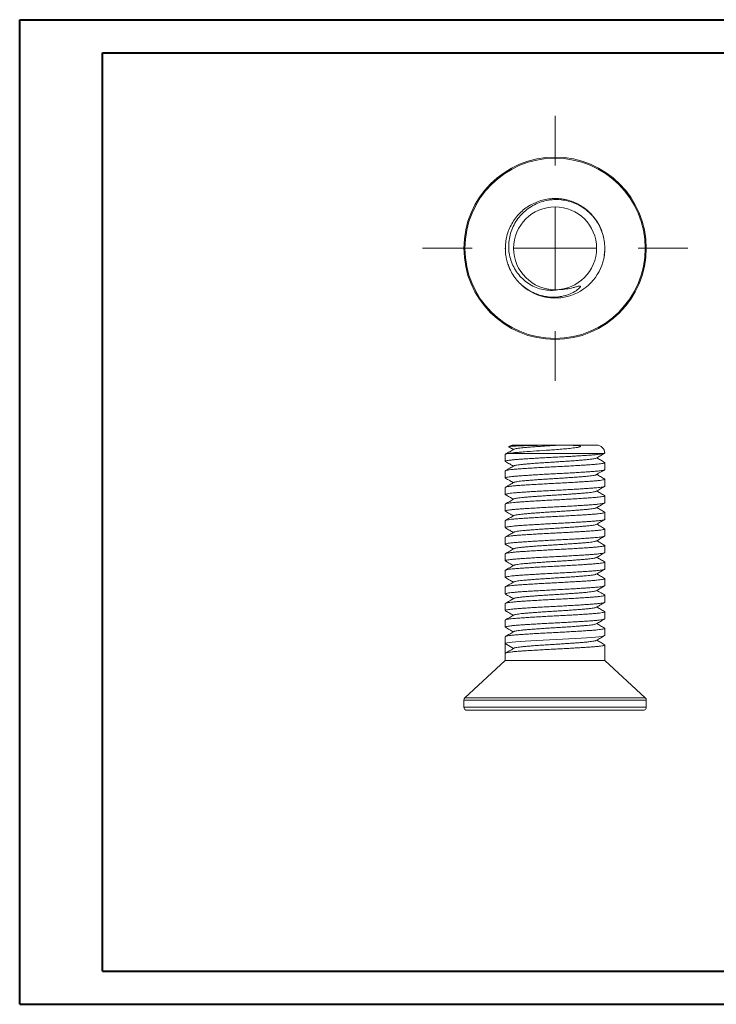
# Model space of a CAD drawing. Header units: millimetres. Extents: x 0 to 420, y 0 to 297.
# Tile 1 of 2: x 0 to 210, y 0 to 297. Entities that reach past the tile are written whole.
import ezdxf

# ---------------------------------------------------------------- set-up
doc = ezdxf.new("R2010")
doc.units = ezdxf.units.MM

# ---------------------------------------------------------------- blocks, each defined once
blk = doc.blocks.new('SW_CENTERMARKSYMBOL_0')
at = {"color": 0, "linetype": 'Continuous', "lineweight": 0}
for p, q in [((0, 25), (0, 40)), ((0, 0), (0, 12.5)), ((-25, 0), (-40, 0)), ((0, 0), (-12.5, 0)), ((0, 0), (0, -12.5)), ((0, 0), (12.5, 0)), ((25, 0), (40, 0)), ((0, -25), (0, -40))]:
    blk.add_line(p, q, dxfattribs=at)

msp = doc.modelspace()

# ---------------------------------------------------------------- linework, layer by layer
at = {"color": 7, "linetype": 'Continuous', "lineweight": 40}
for p, q in [((0.08, 0.21), (0.08, 297.21)), ((0.08, 297.21), (420.08, 297.21)), ((25.08, 10.21), (25.08, 287.21)), ((25.08, 287.21), (410.08, 287.21)), ((25.08, 10.21), (410.08, 10.21)), ((0.08, 0.21), (420.08, 0.21))]:
    msp.add_line(p, q, dxfattribs=at)
at = {"color": 7, "linetype": 'Continuous', "lineweight": 15}
for p, q in [((146.48, 228.26), (146.52, 227.69)), ((176.31, 226.05), (176.46, 227.77)), ((147.35, 223.26), (147.94, 221.85)), ((161.14, 213.28), (162, 213.3)), ((176.33, 166.39), (147.39, 166.39)), ((148.98, 168.89), (162.84, 168.89)), ((162.84, 168.89), (173.98, 168.89)), ((146.48, 166.11), (146.48, 164)), ((176.48, 161.5), (176.48, 163.61)), ((146.48, 161.11), (146.48, 159)), ((176.48, 156.5), (176.48, 158.61)), ((146.48, 156.11), (146.48, 154)), ((176.48, 151.5), (176.48, 153.61)), ((146.48, 151.11), (146.48, 149)), ((176.48, 146.5), (176.48, 148.61)), ((146.48, 146.11), (146.48, 144)), ((176.48, 141.5), (176.48, 143.61)), ((146.48, 141.11), (146.48, 139)), ((176.48, 136.5), (176.48, 138.61)), ((146.48, 136.11), (146.48, 134)), ((146.48, 131.11), (146.48, 129)), ((176.48, 131.5), (176.48, 133.61)), ((176.48, 126.5), (176.48, 128.61)), ((146.48, 126.11), (146.48, 124)), ((176.48, 121.5), (176.48, 123.61)), ((146.48, 121.11), (146.48, 119)), ((146.48, 116.11), (146.48, 114)), ((176.48, 116.5), (176.48, 118.61)), ((176.48, 111.5), (176.48, 113.61)), ((146.48, 111.11), (146.48, 109)), ((148.97, 107.56), (146.48, 109)), ((146.48, 106.11), (146.48, 109)), ((176.48, 103.89), (176.48, 108.61)), ((146.48, 106.11), (146.48, 103.89)), ((146.48, 103.89), (134.3, 92.69)), ((146.48, 103.89), (161.48, 103.89)), ((161.48, 103.89), (176.48, 103.89)), ((188.66, 92.69), (176.48, 103.89)), ((133.98, 91.95), (133.98, 89.89)), ((188.98, 89.89), (188.98, 91.95)), ((187.98, 88.89), (134.98, 88.89))]:
    msp.add_line(p, q, dxfattribs=at)
at = {"color": 8, "linetype": 'Continuous', "lineweight": 15}
for p, q in [((134.3, 92.69), (161.48, 92.69)), ((161.48, 92.69), (188.66, 92.69)), ((161.48, 91.95), (133.98, 91.95)), ((133.98, 89.89), (188.98, 89.89)), ((188.98, 91.95), (161.48, 91.95))]:
    msp.add_line(p, q, dxfattribs=at)
at = {"color": 7, "linetype": 'Continuous', "lineweight": 15, "flags": 128}
msp.add_lwpolyline([(176.45, 111.5), (176.42, 111.43), (176.1, 111.32), (175.53, 111.21), (174.7, 111.11), (173.64, 111), (172.39, 110.9), (170.96, 110.8), (169.34, 110.69), (167.56, 110.58), (165.67, 110.47), (163.72, 110.37), (161.77, 110.26), (159.82, 110.16), (157.86, 110.06), (155.95, 109.95), (154.13, 109.84), (152.46, 109.73), (150.98, 109.63), (149.67, 109.53), (148.55, 109.42), (147.65, 109.32), (147, 109.21), (146.61, 109.1), (146.48, 109), (146.48, 109)], dxfattribs=at)
at = {"color": 7, "linetype": 'Continuous', "lineweight": 15}
for radius in [27.5, 27.18, 12.5]:
    msp.add_circle((161.48, 228.26), radius, dxfattribs=at)
for centre, radius, start, end in [((161.48, 228.26), 15, 225.158, 351.9084), ((148.98, 166.39), 2.5, 90, 125.9759), ((173.98, 166.39), 2.5, 2.488, 90), ((134.98, 91.95), 1, 132.6141, 180), ((187.98, 91.95), 1, 0, 47.3859), ((134.98, 89.89), 1, 180, 270), ((187.98, 89.89), 1, 270, 0)]:
    msp.add_arc(centre, radius, start, end, dxfattribs=at)
for points, knots in [([(175.74, 232.81), (175.65, 233.12), (175.37, 234.07), (174.63, 235.56), (173.55, 237.24), (172.27, 238.74), (170.8, 240.07), (169.17, 241.2), (167.37, 242.1), (165.48, 242.77), (163.52, 243.17), (161.55, 243.31), (159.58, 243.19), (157.63, 242.81), (155.72, 242.16), (153.92, 241.27), (152.27, 240.16), (150.79, 238.85), (149.5, 237.36), (148.4, 235.69), (147.52, 233.88), (146.9, 231.97), (146.54, 230.02), (146.44, 228.04), (146.59, 226.23), (146.9, 224.58), (147.23, 223.61), (147.39, 223.12)], [0, 0, 0, 0, 0.020046, 0.062199, 0.10403, 0.145178, 0.186142, 0.227851, 0.269965, 0.312107, 0.3539, 0.394984, 0.436004, 0.477756, 0.519885, 0.562014, 0.603766, 0.644785, 0.68587, 0.727662, 0.769804, 0.811918, 0.853628, 0.894591, 0.935739, 0.96775, 1, 1, 1, 1]), ([(162.84, 215.84), (162.12, 215.68), (161.39, 215.59), (159.92, 215.55), (159.18, 215.6), (157.72, 215.83), (157, 216), (155.61, 216.48), (154.93, 216.78), (153.65, 217.5), (153.04, 217.91), (151.89, 218.83), (151.35, 219.35), (150.38, 220.45), (149.94, 221.03), (149.16, 222.28), (148.82, 222.94), (148.25, 224.3), (148.02, 224.99), (147.69, 226.42), (147.57, 227.16), (147.47, 228.62), (147.48, 229.36), (147.61, 230.82), (147.74, 231.55), (148.1, 232.98), (148.33, 233.67), (148.91, 235.02), (149.26, 235.68), (150.04, 236.92), (150.48, 237.51), (151.44, 238.61), (151.97, 239.13), (153.67, 240.55), (154.92, 241.31), (157.66, 242.44), (159.08, 242.79), (162.02, 243.04), (163.49, 242.94), (165.65, 242.47), (166.36, 242.26), (167.73, 241.73), (168.39, 241.42), (169.66, 240.69), (170.28, 240.28), (171.43, 239.37), (171.97, 238.87), (173.47, 237.27), (174.33, 236.04), (175.61, 233.42), (176.07, 231.99), (176.52, 229.1), (176.54, 227.62), (176.33, 226.15)], [0, 0, 0, 0, 0.03125, 0.03125, 0.0625, 0.0625, 0.09375, 0.09375, 0.125, 0.125, 0.15625, 0.15625, 0.1875, 0.1875, 0.21875, 0.21875, 0.25, 0.25, 0.28125, 0.28125, 0.3125, 0.3125, 0.34375, 0.34375, 0.375, 0.375, 0.40625, 0.40625, 0.4375, 0.4375, 0.46875, 0.46875, 0.5, 0.5, 0.5625, 0.5625, 0.625, 0.625, 0.6875, 0.6875, 0.71875, 0.71875, 0.75, 0.75, 0.78125, 0.78125, 0.8125, 0.8125, 0.875, 0.875, 0.9375, 0.9375, 1, 1, 1, 1]), ([(147.39, 223.12), (147.87, 221.81), (148.52, 220.59), (149.75, 218.91), (150.2, 218.37), (151.17, 217.38), (151.69, 216.93), (153.33, 215.66), (154.56, 214.97), (157.13, 213.98), (158.51, 213.67), (160.58, 213.51), (161.27, 213.51), (162.66, 213.61), (163.35, 213.71), (164.7, 214.03), (165.35, 214.23), (166.63, 214.77), (167.26, 215.09), (168.12, 215.67), (168.4, 215.88), (168.78, 216.23), (168.9, 216.36), (169.05, 216.56), (169.1, 216.64), (169.13, 216.75), (169.12, 216.8), (169.08, 216.86), (169.03, 216.87), (168.91, 216.89), (168.82, 216.88), (168.65, 216.85), (168.57, 216.84), (168.31, 216.78), (168.15, 216.73), (167.64, 216.59), (167.31, 216.49), (165.62, 216.05), (164.24, 215.84), (162.84, 215.84)], [0, 0, 0, 0, 0.125, 0.125, 0.1875, 0.1875, 0.25, 0.25, 0.375, 0.375, 0.5, 0.5, 0.5625, 0.5625, 0.625, 0.625, 0.6875, 0.6875, 0.75, 0.75, 0.78125, 0.78125, 0.796875, 0.796875, 0.804687, 0.804687, 0.808594, 0.808594, 0.8125, 0.8125, 0.820312, 0.820312, 0.828125, 0.828125, 0.84375, 0.84375, 0.875, 0.875, 1, 1, 1, 1]), ([(176.33, 166.39), (176.21, 166.35), (175.96, 166.28), (175.24, 166.17), (174.29, 166.06), (173.11, 165.95), (171.75, 165.85), (170.22, 165.75), (168.52, 165.64), (166.68, 165.53), (164.76, 165.42), (162.79, 165.31), (160.82, 165.22), (158.85, 165.11), (156.91, 165.01), (155.04, 164.9), (153.29, 164.79), (151.7, 164.68), (150.29, 164.58), (149.06, 164.48), (148.05, 164.37), (147.26, 164.26), (146.73, 164.15), (146.49, 164.05), (146.43, 163.98), (146.54, 163.94), (146.56, 163.93)], [0, 0, 0, 0, 0.044205, 0.08876, 0.133246, 0.177245, 0.21935, 0.261858, 0.305016, 0.348448, 0.391765, 0.434581, 0.476659, 0.519227, 0.562419, 0.605856, 0.649148, 0.691913, 0.733973, 0.7766, 0.819823, 0.863262, 0.906528, 0.949239, 0.991292, 1, 1, 1, 1]), ([(146.49, 166.11), (146.49, 166.12), (146.45, 166.15), (146.6, 166.22), (146.9, 166.31), (147.23, 166.36), (147.39, 166.39)], [0, 0, 0, 0, 0.041039, 0.415387, 0.7066, 1, 1, 1, 1]), ([(149.05, 167.64), (148.63, 167.4), (147.8, 166.91), (146.96, 166.42), (146.54, 166.18)], [0, 0, 0, 0, 0.499833, 1, 1, 1, 1]), ([(147.39, 166.39), (147.87, 166.47), (148.52, 166.54), (149.75, 166.66), (150.2, 166.7), (151.17, 166.77), (151.69, 166.81), (153.33, 166.94), (154.56, 167.02), (157.13, 167.21), (158.51, 167.3), (160.58, 167.45), (161.27, 167.5), (162.66, 167.6), (163.35, 167.66), (164.7, 167.78), (165.35, 167.84), (166.63, 167.98), (167.26, 168.06), (168.12, 168.19), (168.4, 168.24), (168.78, 168.34), (168.9, 168.37), (169.05, 168.44), (169.1, 168.46), (169.13, 168.51), (169.12, 168.54), (169.08, 168.58), (169.03, 168.6), (168.91, 168.64), (168.82, 168.66), (168.65, 168.69), (168.57, 168.7), (168.31, 168.74), (168.15, 168.75), (167.64, 168.79), (167.31, 168.81), (165.62, 168.88), (164.24, 168.89), (162.84, 168.89)], [0, 0, 0, 0, 0.125, 0.125, 0.1875, 0.1875, 0.25, 0.25, 0.375, 0.375, 0.5, 0.5, 0.5625, 0.5625, 0.625, 0.625, 0.6875, 0.6875, 0.75, 0.75, 0.78125, 0.78125, 0.796875, 0.796875, 0.804687, 0.804687, 0.808594, 0.808594, 0.8125, 0.8125, 0.820312, 0.820312, 0.828125, 0.828125, 0.84375, 0.84375, 0.875, 0.875, 1, 1, 1, 1]), ([(162.84, 168.89), (162.53, 168.89), (161.89, 168.89), (160.92, 168.88), (159.93, 168.87), (158.63, 168.86), (157.34, 168.84), (156.1, 168.82), (155.17, 168.8), (154.26, 168.78), (153.36, 168.75), (152.51, 168.73), (151.7, 168.7), (150.96, 168.68), (150.27, 168.65), (149.65, 168.62), (149.09, 168.59), (148.6, 168.56), (148.2, 168.53), (147.87, 168.49), (147.65, 168.46), (147.53, 168.43), (147.52, 168.41), (147.51, 168.41)], [0, 0, 0, 0, 0.043043, 0.086092, 0.130349, 0.174606, 0.260563, 0.304651, 0.348739, 0.394964, 0.441189, 0.488706, 0.536225, 0.58348, 0.630736, 0.679228, 0.72772, 0.777399, 0.827078, 0.878188, 0.9293, 0.979181, 1, 1, 1, 1]), ([(147.52, 168.36), (147.61, 168.31), (148.07, 168.04), (148.54, 167.77), (148.91, 167.56)], [0, 0, 0, 0, 0.196576, 1, 1, 1, 1]), ([(162.84, 168.89), (162.41, 168.86), (161.56, 168.81), (160.15, 168.72), (158.63, 168.63), (157.03, 168.52), (155.5, 168.41), (154.1, 168.3), (152.83, 168.2), (151.72, 168.1), (150.77, 167.99), (149.99, 167.88), (149.44, 167.77), (149.13, 167.69), (149.08, 167.65), (149.07, 167.64)], [0, 0, 0, 0, 0.065511, 0.130885, 0.215146, 0.300338, 0.385702, 0.470468, 0.5539, 0.636738, 0.721093, 0.806324, 0.891669, 0.976361, 1, 1, 1, 1]), ([(173.91, 164.97), (174.32, 165.21), (175.16, 165.7), (176, 166.19), (176.42, 166.43)], [0, 0, 0, 0, 0.499833, 1, 1, 1, 1]), ([(176.46, 166.5), (176.47, 166.49), (176.48, 166.45), (176.39, 166.41), (176.33, 166.39)], [0, 0, 0, 0, 0.319947, 1, 1, 1, 1]), ([(146.51, 161.11), (146.51, 161.13), (146.49, 161.18), (146.74, 161.27), (147.26, 161.38), (148.05, 161.49), (149.06, 161.59), (150.29, 161.7), (151.7, 161.8), (153.29, 161.9), (155.04, 162.01), (156.91, 162.12), (158.85, 162.23), (160.82, 162.33), (162.79, 162.43), (164.76, 162.53), (166.68, 162.64), (168.52, 162.75), (170.22, 162.86), (171.75, 162.96), (173.1, 163.06), (174.26, 163.17), (175.2, 163.28), (175.9, 163.38), (176.34, 163.49), (176.52, 163.59), (176.44, 163.65), (176.41, 163.68)], [0, 0, 0, 0, 0.020872, 0.061745, 0.103149, 0.14472, 0.186083, 0.226876, 0.267126, 0.308051, 0.34948, 0.391048, 0.432381, 0.473118, 0.513385, 0.554359, 0.595812, 0.637375, 0.678676, 0.719355, 0.759649, 0.80067, 0.842144, 0.883701, 0.924968, 0.965587, 1, 1, 1, 1]), ([(146.54, 163.93), (146.96, 163.69), (147.75, 163.23), (148.54, 162.77), (148.91, 162.56)], [0, 0, 0, 0, 0.530208, 1, 1, 1, 1]), ([(173.88, 164.97), (173.87, 164.96), (173.81, 164.91), (173.49, 164.83), (172.92, 164.72), (172.13, 164.61), (171.16, 164.5), (170.04, 164.41), (168.76, 164.3), (167.34, 164.19), (165.81, 164.09), (164.21, 163.98), (162.58, 163.87), (160.93, 163.77), (159.29, 163.67), (157.67, 163.56), (156.11, 163.45), (154.65, 163.34), (153.33, 163.24), (152.15, 163.14), (151.13, 163.04), (150.28, 162.93), (149.64, 162.82), (149.22, 162.72), (149.12, 162.66), (149.07, 162.64)], [0, 0, 0, 0, 0.015996, 0.061518, 0.107361, 0.153112, 0.198363, 0.242809, 0.287681, 0.333241, 0.379091, 0.424819, 0.470017, 0.514434, 0.55937, 0.604965, 0.650821, 0.696523, 0.741667, 0.786065, 0.831063, 0.876691, 0.92255, 0.968224, 1, 1, 1, 1]), ([(176.42, 163.68), (176, 163.92), (175.21, 164.38), (174.42, 164.84), (174.05, 165.06)], [0, 0, 0, 0, 0.52966, 1, 1, 1, 1]), ([(176.46, 161.5), (176.45, 161.47), (176.44, 161.41), (176.11, 161.32), (175.52, 161.21), (174.67, 161.1), (173.6, 160.99), (172.32, 160.89), (170.86, 160.79), (169.23, 160.68), (167.44, 160.57), (165.55, 160.46), (163.6, 160.36), (161.63, 160.26), (159.65, 160.16), (157.7, 160.05), (155.79, 159.94), (153.99, 159.83), (152.33, 159.72), (150.84, 159.62), (149.54, 159.52), (148.43, 159.42), (147.55, 159.31), (146.92, 159.2), (146.55, 159.09), (146.43, 159), (146.53, 158.95), (146.57, 158.93)], [0, 0, 0, 0, 0.03137, 0.072371, 0.11381, 0.155319, 0.196525, 0.237071, 0.27738, 0.318426, 0.359883, 0.401382, 0.442551, 0.483034, 0.523394, 0.564483, 0.605956, 0.647443, 0.688573, 0.728993, 0.769412, 0.810542, 0.852029, 0.893503, 0.934591, 0.974951, 1, 1, 1, 1]), ([(149.05, 162.64), (148.63, 162.39), (147.8, 161.91), (146.96, 161.42), (146.54, 161.18)], [0, 0, 0, 0, 0.499852, 1, 1, 1, 1]), ([(173.91, 159.97), (174.38, 160.25), (175.22, 160.73), (176.05, 161.22), (176.42, 161.43)], [0, 0, 0, 0, 0.562518, 1, 1, 1, 1]), ([(146.49, 156.11), (146.51, 156.14), (146.54, 156.21), (146.92, 156.31), (147.55, 156.42), (148.43, 156.53), (149.54, 156.64), (150.84, 156.74), (152.33, 156.84), (153.99, 156.94), (155.79, 157.05), (157.7, 157.16), (159.65, 157.27), (161.63, 157.37), (163.6, 157.47), (165.55, 157.58), (167.44, 157.69), (169.23, 157.8), (170.86, 157.9), (172.32, 158), (173.6, 158.1), (174.67, 158.21), (175.52, 158.32), (176.12, 158.43), (176.44, 158.53), (176.53, 158.62), (176.42, 158.67), (176.39, 158.68)], [0, 0, 0, 0, 0.037399, 0.078485, 0.119957, 0.161442, 0.20257, 0.242987, 0.283405, 0.324533, 0.366018, 0.407489, 0.448576, 0.488934, 0.529416, 0.570582, 0.612079, 0.653535, 0.694579, 0.734886, 0.77543, 0.816633, 0.85814, 0.899578, 0.940577, 0.980843, 1, 1, 1, 1]), ([(146.54, 158.93), (146.96, 158.69), (147.75, 158.23), (148.54, 157.77), (148.91, 157.56)], [0, 0, 0, 0, 0.530574, 1, 1, 1, 1]), ([(149.05, 157.64), (148.69, 157.43), (147.85, 156.94), (147.01, 156.45), (146.54, 156.18)], [0, 0, 0, 0, 0.437561, 1, 1, 1, 1]), ([(173.9, 159.97), (173.83, 159.94), (173.68, 159.87), (173.18, 159.76), (172.47, 159.65), (171.58, 159.55), (170.51, 159.44), (169.3, 159.35), (167.94, 159.24), (166.45, 159.13), (164.87, 159.02), (163.24, 158.91), (161.6, 158.81), (159.96, 158.71), (158.33, 158.61), (156.74, 158.5), (155.23, 158.39), (153.85, 158.28), (152.62, 158.18), (151.53, 158.08), (150.61, 157.97), (149.87, 157.86), (149.36, 157.75), (149.09, 157.68), (149.06, 157.64), (149.06, 157.64)], [0, 0, 0, 0, 0.043202, 0.088967, 0.134808, 0.180314, 0.225089, 0.269603, 0.314931, 0.360716, 0.406547, 0.452011, 0.496718, 0.541287, 0.586663, 0.632465, 0.678283, 0.723704, 0.76834, 0.812975, 0.858397, 0.904214, 0.950016, 0.995393, 1, 1, 1, 1]), ([(176.42, 158.68), (176, 158.92), (175.21, 159.38), (174.42, 159.84), (174.05, 160.06)], [0, 0, 0, 0, 0.530655, 1, 1, 1, 1]), ([(176.45, 156.5), (176.46, 156.49), (176.49, 156.44), (176.27, 156.36), (175.79, 156.25), (175.04, 156.14), (174.06, 156.03), (172.86, 155.93), (171.48, 155.83), (169.92, 155.73), (168.19, 155.62), (166.33, 155.51), (164.39, 155.4), (162.43, 155.3), (160.46, 155.2), (158.49, 155.09), (156.56, 154.98), (154.71, 154.88), (152.98, 154.77), (151.43, 154.66), (150.05, 154.57), (148.86, 154.46), (147.88, 154.35), (147.15, 154.24), (146.66, 154.13), (146.47, 154.03), (146.44, 153.97), (146.54, 153.93), (146.54, 153.93)], [0, 0, 0, 0, 0.014867, 0.0556, 0.096916, 0.138453, 0.179838, 0.220705, 0.260919, 0.301707, 0.343052, 0.384591, 0.425949, 0.466764, 0.506976, 0.547817, 0.589189, 0.630727, 0.672058, 0.712819, 0.753038, 0.79393, 0.835327, 0.876863, 0.918163, 0.958868, 0.999104, 1, 1, 1, 1]), ([(173.88, 154.97), (173.85, 154.95), (173.77, 154.9), (173.4, 154.81), (172.79, 154.7), (171.96, 154.59), (170.97, 154.49), (169.81, 154.39), (168.51, 154.28), (167.07, 154.17), (165.52, 154.07), (163.91, 153.96), (162.27, 153.85), (160.63, 153.75), (158.99, 153.65), (157.38, 153.54), (155.83, 153.43), (154.4, 153.32), (153.1, 153.22), (151.95, 153.12), (150.96, 153.02), (150.15, 152.91), (149.54, 152.8), (149.18, 152.71), (149.1, 152.66), (149.08, 152.64)], [0, 0, 0, 0, 0.0253532, 0.0709514, 0.1167944, 0.1624688, 0.2075704, 0.2519498, 0.2969639, 0.3425942, 0.3884389, 0.4340845, 0.4791283, 0.5235051, 0.568578, 0.6142382, 0.6600824, 0.7056969, 0.7506808, 0.7950656, 0.8401952, 0.8858832, 0.9317245, 0.9773058, 1, 1, 1, 1]), ([(173.91, 154.97), (174.33, 155.22), (175.17, 155.7), (176, 156.19), (176.42, 156.43)], [0, 0, 0, 0, 0.49984, 1, 1, 1, 1]), ([(176.42, 153.68), (176, 153.92), (175.21, 154.38), (174.42, 154.84), (174.05, 155.06)], [0, 0, 0, 0, 0.530152, 1, 1, 1, 1]), ([(176.48, 151.5), (176.45, 151.47), (176.41, 151.4), (176.02, 151.3), (175.38, 151.19), (174.49, 151.08), (173.37, 150.97), (172.06, 150.87), (170.57, 150.77), (168.91, 150.66), (167.1, 150.55), (165.19, 150.44), (163.23, 150.34), (161.26, 150.24), (159.29, 150.14), (157.34, 150.03), (155.45, 149.92), (153.67, 149.81), (152.04, 149.71), (150.59, 149.61), (149.32, 149.5), (148.25, 149.4), (147.42, 149.29), (146.83, 149.18), (146.52, 149.07), (146.43, 148.99), (146.54, 148.94), (146.57, 148.93)], [0, 0, 0, 0, 0.038928, 0.0800568, 0.1215569, 0.1630569, 0.2041858, 0.2445932, 0.2850641, 0.3262328, 0.3677457, 0.4092309, 0.4503179, 0.49067, 0.531204, 0.5724107, 0.6139344, 0.6554026, 0.6964458, 0.7367523, 0.7773477, 0.8185903, 0.8601228, 0.901572, 0.9425696, 0.9828399, 1, 1, 1, 1]), ([(146.51, 151.11), (146.5, 151.12), (146.47, 151.17), (146.68, 151.25), (147.14, 151.36), (147.88, 151.46), (148.86, 151.57), (150.05, 151.68), (151.43, 151.78), (152.98, 151.88), (154.71, 151.99), (156.56, 152.1), (158.49, 152.21), (160.46, 152.31), (162.43, 152.41), (164.39, 152.51), (166.33, 152.62), (168.19, 152.73), (169.92, 152.84), (171.48, 152.94), (172.86, 153.04), (174.06, 153.15), (175.05, 153.25), (175.79, 153.36), (176.28, 153.47), (176.49, 153.58), (176.52, 153.64), (176.42, 153.68), (176.41, 153.68)], [0, 0, 0, 0, 0.013375, 0.054086, 0.095393, 0.136935, 0.178338, 0.219236, 0.259461, 0.300228, 0.341565, 0.383109, 0.424487, 0.465335, 0.505552, 0.546373, 0.587738, 0.629283, 0.670634, 0.711428, 0.751648, 0.792521, 0.833912, 0.875456, 0.916778, 0.957517, 0.997749, 1, 1, 1, 1]), ([(146.54, 153.93), (146.96, 153.69), (147.75, 153.23), (148.54, 152.77), (148.91, 152.56)], [0, 0, 0, 0, 0.53003, 1, 1, 1, 1]), ([(149.05, 152.64), (148.63, 152.4), (147.8, 151.91), (146.96, 151.42), (146.54, 151.18)], [0, 0, 0, 0, 0.499834, 1, 1, 1, 1]), ([(146.5, 146.11), (146.51, 146.14), (146.52, 146.19), (146.83, 146.29), (147.41, 146.4), (148.25, 146.51), (149.32, 146.62), (150.59, 146.72), (152.04, 146.82), (153.67, 146.92), (155.45, 147.03), (157.34, 147.14), (159.29, 147.25), (161.26, 147.35), (163.23, 147.45), (165.19, 147.56), (167.1, 147.67), (168.91, 147.78), (170.57, 147.88), (172.06, 147.98), (173.37, 148.08), (174.49, 148.19), (175.38, 148.3), (176.02, 148.41), (176.4, 148.52), (176.53, 148.6), (176.43, 148.66), (176.39, 148.68)], [0, 0, 0, 0, 0.029891, 0.070906, 0.112372, 0.153923, 0.195183, 0.235795, 0.276119, 0.31718, 0.358665, 0.400207, 0.441431, 0.481982, 0.522352, 0.563456, 0.604959, 0.646489, 0.687676, 0.728164, 0.768588, 0.809735, 0.851252, 0.89277, 0.933916, 0.974341, 1, 1, 1, 1]), ([(146.54, 148.93), (146.96, 148.69), (147.75, 148.23), (148.54, 147.77), (148.91, 147.56)], [0, 0, 0, 0, 0.530028, 1, 1, 1, 1]), ([(173.89, 149.97), (173.89, 149.97), (173.86, 149.93), (173.59, 149.85), (173.07, 149.74), (172.32, 149.63), (171.39, 149.53), (170.3, 149.43), (169.06, 149.33), (167.67, 149.22), (166.16, 149.11), (164.57, 149), (162.94, 148.89), (161.3, 148.79), (159.66, 148.69), (158.03, 148.59), (156.45, 148.48), (154.97, 148.37), (153.61, 148.26), (152.4, 148.16), (151.35, 148.06), (150.46, 147.95), (149.76, 147.84), (149.27, 147.74), (149.13, 147.67), (149.06, 147.64)], [0, 0, 0, 0, 0.006082, 0.051455, 0.097238, 0.143022, 0.188395, 0.23297, 0.277616, 0.323033, 0.368831, 0.414598, 0.459925, 0.504439, 0.549154, 0.594614, 0.640423, 0.686172, 0.73145, 0.775914, 0.820697, 0.866196, 0.912015, 0.957743, 1, 1, 1, 1]), ([(173.91, 149.97), (174.33, 150.22), (175.16, 150.7), (176, 151.19), (176.42, 151.43)], [0, 0, 0, 0, 0.499836, 1, 1, 1, 1]), ([(176.42, 148.68), (176, 148.92), (175.21, 149.38), (174.42, 149.84), (174.05, 150.06)], [0, 0, 0, 0, 0.529869, 1, 1, 1, 1]), ([(176.45, 146.5), (176.45, 146.48), (176.47, 146.43), (176.2, 146.34), (175.67, 146.23), (174.88, 146.12), (173.85, 146.01), (172.62, 145.91), (171.2, 145.81), (169.61, 145.71), (167.85, 145.6), (165.98, 145.49), (164.03, 145.38), (162.06, 145.28), (160.09, 145.18), (158.13, 145.07), (156.21, 144.96), (154.38, 144.86), (152.68, 144.75), (151.16, 144.65), (149.81, 144.55), (148.66, 144.44), (147.73, 144.33), (147.04, 144.22), (146.61, 144.11), (146.43, 144.02), (146.52, 143.96), (146.56, 143.93)], [0, 0, 0, 0, 0.02236, 0.063235, 0.104628, 0.146173, 0.187497, 0.228238, 0.268472, 0.309397, 0.350814, 0.392356, 0.433649, 0.474333, 0.514589, 0.555563, 0.597002, 0.638538, 0.679797, 0.720423, 0.76071, 0.80173, 0.843189, 0.884718, 0.925943, 0.966507, 1, 1, 1, 1]), ([(149.05, 147.64), (148.63, 147.39), (147.79, 146.91), (146.96, 146.42), (146.54, 146.18)], [0, 0, 0, 0, 0.499841, 1, 1, 1, 1]), ([(173.91, 144.97), (174.32, 145.21), (175.16, 145.7), (176, 146.19), (176.42, 146.43)], [0, 0, 0, 0, 0.499833, 1, 1, 1, 1]), ([(146.5, 141.11), (146.49, 141.12), (146.45, 141.16), (146.62, 141.23), (147.03, 141.34), (147.73, 141.44), (148.66, 141.55), (149.81, 141.66), (151.16, 141.76), (152.68, 141.86), (154.38, 141.97), (156.21, 142.08), (158.13, 142.19), (160.09, 142.29), (162.06, 142.39), (164.03, 142.49), (165.98, 142.6), (167.85, 142.71), (169.61, 142.82), (171.2, 142.92), (172.62, 143.02), (173.85, 143.13), (174.88, 143.23), (175.67, 143.34), (176.21, 143.45), (176.47, 143.56), (176.53, 143.63), (176.42, 143.67), (176.39, 143.68)], [0, 0, 0, 0, 0.005926, 0.046475, 0.087683, 0.129195, 0.170637, 0.211642, 0.251913, 0.292522, 0.333765, 0.375285, 0.416707, 0.457665, 0.497905, 0.538572, 0.579849, 0.621374, 0.662774, 0.703684, 0.743902, 0.784626, 0.825934, 0.867463, 0.908839, 0.949698, 0.989904, 1, 1, 1, 1]), ([(146.54, 143.93), (146.96, 143.69), (147.75, 143.23), (148.54, 142.77), (148.91, 142.56)], [0, 0, 0, 0, 0.529916, 1, 1, 1, 1]), ([(149.05, 142.64), (148.63, 142.4), (147.8, 141.91), (146.96, 141.42), (146.54, 141.18)], [0, 0, 0, 0, 0.499833, 1, 1, 1, 1]), ([(173.88, 144.97), (173.84, 144.95), (173.73, 144.89), (173.3, 144.79), (172.65, 144.68), (171.79, 144.57), (170.76, 144.47), (169.58, 144.37), (168.25, 144.26), (166.79, 144.15), (165.23, 144.04), (163.61, 143.94), (161.97, 143.83), (160.32, 143.74), (158.69, 143.63), (157.09, 143.52), (155.56, 143.41), (154.15, 143.3), (152.88, 143.2), (151.76, 143.1), (150.8, 143), (150.02, 142.89), (149.45, 142.78), (149.14, 142.7), (149.09, 142.65), (149.08, 142.64)], [0, 0, 0, 0, 0.032699, 0.078426, 0.124322, 0.169972, 0.214977, 0.259421, 0.30463, 0.350383, 0.396275, 0.441891, 0.486833, 0.5313, 0.576563, 0.622341, 0.668226, 0.713806, 0.758683, 0.803185, 0.848499, 0.894299, 0.940176, 0.985717, 1, 1, 1, 1]), ([(176.42, 143.68), (176, 143.92), (175.21, 144.38), (174.42, 144.84), (174.05, 145.06)], [0, 0, 0, 0, 0.530492, 1, 1, 1, 1]), ([(176.46, 141.5), (176.47, 141.49), (176.51, 141.46), (176.34, 141.38), (175.93, 141.28), (175.23, 141.17), (174.3, 141.06), (173.15, 140.95), (171.8, 140.85), (170.28, 140.75), (168.58, 140.64), (166.75, 140.53), (164.83, 140.42), (162.87, 140.32), (160.89, 140.22), (158.93, 140.12), (156.98, 140.01), (155.11, 139.9), (153.35, 139.79), (151.76, 139.69), (150.34, 139.59), (149.11, 139.48), (148.08, 139.38), (147.29, 139.27), (146.75, 139.16), (146.49, 139.05), (146.43, 138.98), (146.54, 138.94), (146.56, 138.93)], [0, 0, 0, 0, 0.0059262, 0.0464763, 0.0876862, 0.1291994, 0.1706432, 0.2116488, 0.2519213, 0.2925319, 0.3337768, 0.3752976, 0.4167215, 0.4576805, 0.4979217, 0.5385909, 0.5798689, 0.6213954, 0.6627972, 0.7037078, 0.7439273, 0.7846534, 0.8259623, 0.8674925, 0.9088703, 0.9497304, 0.9899379, 1, 1, 1, 1]), ([(173.89, 139.97), (173.87, 139.96), (173.82, 139.92), (173.51, 139.83), (172.94, 139.72), (172.16, 139.61), (171.2, 139.51), (170.08, 139.41), (168.81, 139.31), (167.4, 139.2), (165.87, 139.09), (164.27, 138.98), (162.64, 138.88), (160.99, 138.78), (159.35, 138.67), (157.73, 138.57), (156.17, 138.46), (154.71, 138.35), (153.38, 138.24), (152.2, 138.14), (151.17, 138.04), (150.31, 137.93), (149.66, 137.82), (149.23, 137.72), (149.12, 137.66), (149.07, 137.64)], [0, 0, 0, 0, 0.0151547, 0.0606421, 0.1064651, 0.1522113, 0.1974727, 0.2419229, 0.2867471, 0.3322732, 0.3781047, 0.4238289, 0.4690387, 0.5134543, 0.5583434, 0.603906, 0.6497438, 0.6954436, 0.7405997, 0.7849914, 0.8299434, 0.8755404, 0.9213821, 0.9670554, 1, 1, 1, 1]), ([(173.91, 139.97), (174.33, 140.22), (175.17, 140.7), (176, 141.19), (176.42, 141.43)], [0, 0, 0, 0, 0.4998288, 1, 1, 1, 1]), ([(176.42, 138.68), (176, 138.92), (175.21, 139.38), (174.42, 139.84), (174.05, 140.06)], [0, 0, 0, 0, 0.529893, 1, 1, 1, 1]), ([(146.51, 136.11), (146.51, 136.13), (146.49, 136.18), (146.76, 136.27), (147.28, 136.38), (148.08, 136.49), (149.11, 136.6), (150.34, 136.7), (151.76, 136.8), (153.35, 136.9), (155.11, 137.01), (156.98, 137.12), (158.93, 137.23), (160.89, 137.33), (162.87, 137.43), (164.83, 137.54), (166.75, 137.65), (168.58, 137.76), (170.28, 137.86), (171.8, 137.97), (173.15, 138.06), (174.3, 138.17), (175.23, 138.28), (175.92, 138.39), (176.35, 138.5), (176.53, 138.59), (176.44, 138.65), (176.4, 138.68)], [0, 0, 0, 0, 0.022364, 0.063246, 0.104645, 0.146198, 0.187529, 0.228276, 0.268517, 0.30945, 0.350874, 0.392422, 0.433722, 0.474413, 0.514676, 0.555656, 0.597102, 0.638645, 0.679912, 0.720544, 0.760838, 0.801866, 0.843332, 0.884867, 0.926099, 0.966671, 1, 1, 1, 1]), ([(146.54, 138.93), (146.96, 138.69), (147.75, 138.23), (148.54, 137.77), (148.91, 137.56)], [0, 0, 0, 0, 0.530533, 1, 1, 1, 1]), ([(149.05, 137.64), (148.63, 137.4), (147.8, 136.91), (146.96, 136.42), (146.54, 136.18)], [0, 0, 0, 0, 0.499836, 1, 1, 1, 1]), ([(176.46, 136.5), (176.45, 136.47), (176.44, 136.42), (176.12, 136.32), (175.55, 136.21), (174.71, 136.1), (173.64, 135.99), (172.37, 135.89), (170.92, 135.79), (169.29, 135.69), (167.51, 135.58), (165.62, 135.47), (163.67, 135.36), (161.7, 135.26), (159.73, 135.16), (157.77, 135.05), (155.86, 134.94), (154.05, 134.84), (152.39, 134.73), (150.89, 134.63), (149.58, 134.53), (148.47, 134.42), (147.58, 134.31), (146.94, 134.2), (146.56, 134.1), (146.43, 134.01), (146.53, 133.95), (146.57, 133.93)], [0, 0, 0, 0, 0.029867, 0.070851, 0.112285, 0.153803, 0.195031, 0.235613, 0.275905, 0.316934, 0.358387, 0.399896, 0.441089, 0.481608, 0.521946, 0.563019, 0.60449, 0.645988, 0.687142, 0.727599, 0.767992, 0.809106, 0.850592, 0.892077, 0.933192, 0.973585, 1, 1, 1, 1]), ([(146.48, 131.11), (146.51, 131.14), (146.55, 131.21), (146.94, 131.32), (147.58, 131.42), (148.47, 131.53), (149.58, 131.64), (150.89, 131.74), (152.39, 131.84), (154.05, 131.95), (155.86, 132.06), (157.77, 132.17), (159.73, 132.27), (161.7, 132.37), (163.67, 132.47), (165.62, 132.58), (167.51, 132.69), (169.29, 132.8), (170.92, 132.91), (172.37, 133), (173.64, 133.11), (174.71, 133.21), (175.54, 133.32), (176.13, 133.43), (176.44, 133.54), (176.53, 133.62), (176.42, 133.67), (176.39, 133.68)], [0, 0, 0, 0, 0.038916, 0.080031, 0.121518, 0.163005, 0.204121, 0.244516, 0.284974, 0.326129, 0.367629, 0.409101, 0.450175, 0.490514, 0.531035, 0.572229, 0.61374, 0.655195, 0.696225, 0.736518, 0.777101, 0.81833, 0.85985, 0.901286, 0.94227, 0.982528, 1, 1, 1, 1]), ([(146.54, 133.93), (146.96, 133.69), (147.75, 133.23), (148.54, 132.77), (148.91, 132.56)], [0, 0, 0, 0, 0.530516, 1, 1, 1, 1]), ([(173.9, 134.97), (173.83, 134.94), (173.69, 134.87), (173.2, 134.77), (172.5, 134.66), (171.61, 134.55), (170.56, 134.45), (169.35, 134.35), (167.99, 134.24), (166.51, 134.13), (164.93, 134.02), (163.3, 133.92), (161.66, 133.82), (160.02, 133.72), (158.39, 133.61), (156.8, 133.5), (155.29, 133.39), (153.9, 133.28), (152.66, 133.18), (151.57, 133.08), (150.64, 132.98), (149.89, 132.87), (149.37, 132.76), (149.1, 132.68), (149.07, 132.64), (149.06, 132.64)], [0, 0, 0, 0, 0.041784, 0.087493, 0.133293, 0.178773, 0.223538, 0.267983, 0.313242, 0.358972, 0.404763, 0.450203, 0.4949, 0.539395, 0.584703, 0.630452, 0.676231, 0.721629, 0.766256, 0.810813, 0.856167, 0.901932, 0.947696, 0.99305, 1, 1, 1, 1]), ([(173.91, 134.97), (174.33, 135.22), (175.16, 135.7), (176, 136.19), (176.42, 136.43)], [0, 0, 0, 0, 0.4998406, 1, 1, 1, 1]), ([(176.42, 133.68), (176, 133.92), (175.21, 134.38), (174.42, 134.84), (174.05, 135.06)], [0, 0, 0, 0, 0.530474, 1, 1, 1, 1]), ([(176.45, 131.5), (176.46, 131.49), (176.49, 131.44), (176.28, 131.36), (175.82, 131.26), (175.08, 131.15), (174.1, 131.04), (172.91, 130.93), (171.53, 130.83), (169.98, 130.73), (168.25, 130.62), (166.4, 130.51), (164.47, 130.4), (162.5, 130.3), (160.53, 130.2), (158.56, 130.1), (156.63, 129.99), (154.77, 129.88), (153.04, 129.77), (151.48, 129.67), (150.1, 129.57), (148.9, 129.46), (147.91, 129.36), (147.17, 129.25), (146.67, 129.14), (146.47, 129.03), (146.44, 128.97), (146.54, 128.93), (146.54, 128.93)], [0, 0, 0, 0, 0.0133836, 0.054119, 0.0954509, 0.1370178, 0.1784462, 0.2193695, 0.259619, 0.3004104, 0.3417723, 0.3833419, 0.4247451, 0.4656171, 0.5058593, 0.5467049, 0.5880949, 0.629665, 0.6710412, 0.7118599, 0.7521046, 0.7930025, 0.8344185, 0.875987, 0.9173341, 0.9580978, 0.9983545, 1, 1, 1, 1]), ([(149.05, 132.64), (148.63, 132.39), (147.79, 131.91), (146.96, 131.42), (146.54, 131.18)], [0, 0, 0, 0, 0.499832, 1, 1, 1, 1]), ([(173.91, 129.97), (174.33, 130.22), (175.16, 130.7), (176, 131.19), (176.42, 131.43)], [0, 0, 0, 0, 0.499838, 1, 1, 1, 1]), ([(146.51, 126.11), (146.5, 126.12), (146.47, 126.17), (146.69, 126.25), (147.16, 126.36), (147.92, 126.47), (148.9, 126.58), (150.1, 126.68), (151.48, 126.78), (153.04, 126.88), (154.77, 126.99), (156.63, 127.1), (158.56, 127.21), (160.53, 127.31), (162.5, 127.41), (164.47, 127.52), (166.4, 127.63), (168.25, 127.74), (169.98, 127.84), (171.53, 127.95), (172.91, 128.05), (174.1, 128.15), (175.08, 128.26), (175.81, 128.37), (176.3, 128.48), (176.49, 128.58), (176.52, 128.64), (176.42, 128.68), (176.42, 128.68)], [0, 0, 0, 0, 0.014869, 0.055607, 0.096928, 0.13847, 0.17986, 0.220732, 0.260951, 0.301744, 0.343094, 0.384637, 0.426001, 0.466821, 0.507037, 0.547883, 0.58926, 0.630804, 0.672139, 0.712905, 0.753129, 0.794026, 0.835428, 0.876969, 0.918275, 0.958984, 0.999225, 1, 1, 1, 1]), ([(146.54, 128.93), (146.96, 128.69), (147.75, 128.23), (148.54, 127.77), (148.91, 127.56)], [0, 0, 0, 0, 0.529654, 1, 1, 1, 1]), ([(173.88, 129.97), (173.85, 129.95), (173.78, 129.9), (173.42, 129.81), (172.81, 129.7), (172, 129.59), (171.01, 129.49), (169.86, 129.39), (168.56, 129.29), (167.12, 129.18), (165.58, 129.07), (163.97, 128.96), (162.33, 128.86), (160.69, 128.76), (159.05, 128.65), (157.44, 128.55), (155.89, 128.44), (154.45, 128.33), (153.15, 128.22), (151.99, 128.13), (151, 128.02), (150.17, 127.91), (149.56, 127.8), (149.19, 127.71), (149.11, 127.66), (149.08, 127.64)], [0, 0, 0, 0, 0.022825, 0.068453, 0.11434, 0.160075, 0.20525, 0.24968, 0.294709, 0.34037, 0.38626, 0.431967, 0.477085, 0.521507, 0.566596, 0.612288, 0.658179, 0.703856, 0.748915, 0.79334, 0.838487, 0.884207, 0.930097, 0.975741, 1, 1, 1, 1]), ([(176.42, 128.68), (176, 128.92), (175.21, 129.38), (174.42, 129.84), (174.05, 130.06)], [0, 0, 0, 0, 0.529977, 1, 1, 1, 1]), ([(176.47, 126.5), (176.45, 126.47), (176.42, 126.4), (176.04, 126.3), (175.41, 126.19), (174.52, 126.08), (173.42, 125.97), (172.12, 125.87), (170.63, 125.77), (168.97, 125.67), (167.17, 125.56), (165.26, 125.45), (163.31, 125.34), (161.33, 125.24), (159.36, 125.14), (157.41, 125.03), (155.52, 124.92), (153.73, 124.82), (152.1, 124.71), (150.64, 124.61), (149.36, 124.51), (148.29, 124.4), (147.44, 124.29), (146.84, 124.18), (146.52, 124.08), (146.43, 124), (146.54, 123.95), (146.57, 123.93)], [0, 0, 0, 0, 0.03741, 0.078508, 0.119992, 0.161489, 0.202629, 0.243059, 0.283488, 0.324628, 0.366125, 0.407609, 0.448708, 0.489077, 0.529571, 0.570749, 0.612259, 0.653726, 0.694782, 0.735101, 0.775657, 0.816873, 0.858392, 0.899841, 0.940853, 0.981131, 1, 1, 1, 1]), ([(149.05, 127.64), (148.63, 127.4), (147.8, 126.91), (146.96, 126.42), (146.54, 126.18)], [0, 0, 0, 0, 0.499834, 1, 1, 1, 1]), ([(173.9, 124.97), (173.89, 124.97), (173.86, 124.93), (173.6, 124.86), (173.09, 124.75), (172.35, 124.64), (171.43, 124.53), (170.34, 124.43), (169.11, 124.33), (167.72, 124.22), (166.22, 124.11), (164.63, 124), (163, 123.9), (161.36, 123.8), (159.72, 123.7), (158.09, 123.59), (156.51, 123.48), (155.02, 123.37), (153.66, 123.27), (152.44, 123.17), (151.38, 123.06), (150.49, 122.96), (149.78, 122.85), (149.28, 122.74), (149.13, 122.67), (149.06, 122.64)], [0, 0, 0, 0, 0.004341, 0.049721, 0.095527, 0.141348, 0.186774, 0.231413, 0.276052, 0.321478, 0.367299, 0.413105, 0.458485, 0.503058, 0.547768, 0.593236, 0.63907, 0.684859, 0.730191, 0.774708, 0.819487, 0.864996, 0.910842, 0.95661, 1, 1, 1, 1]), ([(173.91, 124.97), (174.32, 125.21), (175.16, 125.7), (176, 126.19), (176.42, 126.43)], [0, 0, 0, 0, 0.499833, 1, 1, 1, 1]), ([(176.42, 123.68), (175.95, 123.95), (175.16, 124.41), (174.37, 124.87), (174.05, 125.06)], [0, 0, 0, 0, 0.596264, 1, 1, 1, 1]), ([(146.5, 121.11), (146.51, 121.14), (146.52, 121.2), (146.85, 121.3), (147.44, 121.4), (148.29, 121.51), (149.36, 121.62), (150.64, 121.72), (152.1, 121.82), (153.73, 121.93), (155.52, 122.04), (157.41, 122.15), (159.36, 122.25), (161.33, 122.35), (163.31, 122.45), (165.26, 122.56), (167.17, 122.67), (168.97, 122.78), (170.63, 122.89), (172.12, 122.99), (173.42, 123.09), (174.53, 123.19), (175.41, 123.3), (176.04, 123.41), (176.4, 123.52), (176.53, 123.61), (176.43, 123.66), (176.39, 123.68)], [0, 0, 0, 0, 0.031378, 0.072391, 0.113842, 0.155363, 0.19658, 0.237137, 0.277458, 0.318515, 0.359984, 0.401495, 0.442675, 0.48317, 0.523541, 0.564642, 0.606127, 0.647626, 0.688767, 0.729198, 0.769629, 0.81077, 0.852269, 0.893754, 0.934854, 0.975225, 1, 1, 1, 1]), ([(146.54, 123.93), (146.96, 123.69), (147.75, 123.23), (148.54, 122.77), (148.91, 122.56)], [0, 0, 0, 0, 0.530294, 1, 1, 1, 1]), ([(149.05, 122.64), (148.63, 122.39), (147.8, 121.91), (146.96, 121.42), (146.54, 121.18)], [0, 0, 0, 0, 0.49984, 1, 1, 1, 1]), ([(176.45, 121.5), (176.45, 121.48), (176.47, 121.43), (176.22, 121.34), (175.7, 121.23), (174.91, 121.13), (173.89, 121.02), (172.67, 120.91), (171.26, 120.82), (169.67, 120.71), (167.92, 120.6), (166.05, 120.49), (164.1, 120.38), (162.14, 120.28), (160.16, 120.18), (158.2, 120.08), (156.28, 119.97), (154.44, 119.86), (152.74, 119.75), (151.21, 119.65), (149.86, 119.55), (148.7, 119.44), (147.76, 119.34), (147.06, 119.23), (146.62, 119.12), (146.43, 119.02), (146.52, 118.96), (146.55, 118.93)], [0, 0, 0, 0, 0.02085, 0.06168, 0.103041, 0.144568, 0.185888, 0.226638, 0.266846, 0.307728, 0.349114, 0.390639, 0.431928, 0.472622, 0.512847, 0.553778, 0.595188, 0.636707, 0.677965, 0.718601, 0.758853, 0.799832, 0.841262, 0.882775, 0.923999, 0.964575, 1, 1, 1, 1]), ([(146.54, 118.93), (146.96, 118.69), (147.75, 118.23), (148.54, 117.77), (148.91, 117.56)], [0, 0, 0, 0, 0.530626, 1, 1, 1, 1]), ([(173.89, 119.97), (173.84, 119.95), (173.74, 119.89), (173.32, 119.79), (172.68, 119.68), (171.82, 119.57), (170.8, 119.47), (169.63, 119.37), (168.3, 119.27), (166.85, 119.16), (165.29, 119.05), (163.67, 118.94), (162.03, 118.84), (160.38, 118.74), (158.75, 118.63), (157.14, 118.53), (155.61, 118.42), (154.2, 118.31), (152.92, 118.21), (151.8, 118.11), (150.83, 118), (150.04, 117.89), (149.47, 117.78), (149.15, 117.7), (149.09, 117.65), (149.07, 117.64)], [0, 0, 0, 0, 0.0314889, 0.0771411, 0.1229771, 0.1685836, 0.2135595, 0.2579365, 0.3030582, 0.3487381, 0.3945713, 0.4401446, 0.4850586, 0.5294542, 0.5746306, 0.620336, 0.6661641, 0.7117019, 0.7565521, 0.8009769, 0.846206, 0.8919346, 0.9377553, 0.9832554, 1, 1, 1, 1]), ([(173.91, 119.97), (174.27, 120.19), (175.11, 120.67), (175.95, 121.16), (176.42, 121.43)], [0, 0, 0, 0, 0.437551, 1, 1, 1, 1]), ([(176.42, 118.68), (176, 118.92), (175.21, 119.38), (174.42, 119.84), (174.05, 120.06)], [0, 0, 0, 0, 0.530531, 1, 1, 1, 1]), ([(176.47, 116.5), (176.47, 116.5), (176.51, 116.46), (176.35, 116.39), (175.95, 116.28), (175.26, 116.17), (174.34, 116.06), (173.19, 115.96), (171.85, 115.86), (170.34, 115.75), (168.65, 115.65), (166.82, 115.54), (164.9, 115.43), (162.94, 115.32), (160.97, 115.22), (159, 115.12), (157.05, 115.01), (155.18, 114.9), (153.41, 114.8), (151.81, 114.69), (150.39, 114.59), (149.15, 114.49), (148.11, 114.38), (147.31, 114.27), (146.76, 114.16), (146.49, 114.06), (146.43, 113.98), (146.54, 113.94), (146.56, 113.93)], [0, 0, 0, 0, 0.004445, 0.044994, 0.086216, 0.127756, 0.169239, 0.210298, 0.250619, 0.29123, 0.332488, 0.374036, 0.4155, 0.456513, 0.496799, 0.537469, 0.578761, 0.620315, 0.661759, 0.702724, 0.742983, 0.783711, 0.825035, 0.866594, 0.908015, 0.948931, 0.989173, 1, 1, 1, 1]), ([(146.5, 116.11), (146.49, 116.12), (146.45, 116.16), (146.63, 116.23), (147.05, 116.34), (147.76, 116.45), (148.7, 116.56), (149.86, 116.66), (151.21, 116.76), (152.74, 116.86), (154.44, 116.97), (156.28, 117.08), (158.2, 117.19), (160.16, 117.3), (162.14, 117.39), (164.1, 117.5), (166.05, 117.61), (167.92, 117.71), (169.67, 117.82), (171.26, 117.93), (172.67, 118.03), (173.89, 118.13), (174.91, 118.24), (175.7, 118.35), (176.23, 118.46), (176.47, 118.56), (176.53, 118.63), (176.42, 118.67), (176.4, 118.68)], [0, 0, 0, 0, 0.007412, 0.047993, 0.089221, 0.130738, 0.172173, 0.213156, 0.253412, 0.294052, 0.335314, 0.376838, 0.418252, 0.459187, 0.499416, 0.540115, 0.581409, 0.622937, 0.664328, 0.705214, 0.745426, 0.78618, 0.827504, 0.869036, 0.910401, 0.951236, 0.991441, 1, 1, 1, 1]), ([(149.05, 117.64), (148.63, 117.39), (147.79, 116.91), (146.96, 116.42), (146.54, 116.18)], [0, 0, 0, 0, 0.499827, 1, 1, 1, 1]), ([(173.91, 114.97), (174.33, 115.22), (175.17, 115.7), (176, 116.19), (176.42, 116.43)], [0, 0, 0, 0, 0.499844, 1, 1, 1, 1]), ([(146.51, 111.11), (146.51, 111.13), (146.5, 111.18), (146.77, 111.28), (147.31, 111.38), (148.11, 111.49), (149.15, 111.6), (150.39, 111.7), (151.81, 111.8), (153.41, 111.91), (155.18, 112.02), (157.05, 112.13), (159, 112.23), (160.97, 112.34), (162.94, 112.44), (164.9, 112.54), (166.82, 112.65), (168.65, 112.76), (170.34, 112.87), (171.85, 112.97), (173.19, 113.07), (174.34, 113.17), (175.26, 113.28), (175.94, 113.39), (176.36, 113.5), (176.53, 113.59), (176.44, 113.65), (176.4, 113.68)], [0, 0, 0, 0, 0.023871, 0.064789, 0.106211, 0.147772, 0.189098, 0.229828, 0.270088, 0.311055, 0.3525, 0.394057, 0.43535, 0.476022, 0.516309, 0.557324, 0.59879, 0.64034, 0.6816, 0.722212, 0.762535, 0.803595, 0.84508, 0.886621, 0.927845, 0.968396, 1, 1, 1, 1]), ([(146.54, 113.93), (146.96, 113.69), (147.75, 113.23), (148.54, 112.77), (148.91, 112.56)], [0, 0, 0, 0, 0.529932, 1, 1, 1, 1]), ([(173.89, 114.97), (173.88, 114.96), (173.83, 114.92), (173.52, 114.84), (172.97, 114.73), (172.19, 114.62), (171.24, 114.51), (170.13, 114.41), (168.86, 114.31), (167.45, 114.2), (165.93, 114.09), (164.33, 113.98), (162.7, 113.88), (161.05, 113.78), (159.41, 113.68), (157.79, 113.57), (156.23, 113.46), (154.76, 113.35), (153.42, 113.25), (152.24, 113.15), (151.2, 113.04), (150.34, 112.94), (149.68, 112.83), (149.24, 112.73), (149.12, 112.67), (149.07, 112.64)], [0, 0, 0, 0, 0.013546, 0.059015, 0.104835, 0.150593, 0.195882, 0.240355, 0.285148, 0.330657, 0.376486, 0.422224, 0.467462, 0.511895, 0.556754, 0.6023, 0.648137, 0.693852, 0.739037, 0.783441, 0.828363, 0.873946, 0.919788, 0.965476, 1, 1, 1, 1]), ([(176.42, 113.68), (176, 113.92), (175.21, 114.38), (174.42, 114.84), (174.05, 115.06)], [0, 0, 0, 0, 0.529654, 1, 1, 1, 1]), ([(149.05, 112.64), (148.63, 112.4), (147.8, 111.91), (146.96, 111.42), (146.54, 111.18)], [0, 0, 0, 0, 0.499838, 1, 1, 1, 1]), ([(173.9, 109.97), (173.83, 109.94), (173.69, 109.88), (173.22, 109.77), (172.53, 109.66), (171.65, 109.55), (170.6, 109.45), (169.39, 109.35), (168.04, 109.25), (166.56, 109.14), (164.99, 109.03), (163.36, 108.92), (161.72, 108.82), (160.08, 108.72), (158.45, 108.61), (156.85, 108.5), (155.34, 108.4), (153.95, 108.29), (152.7, 108.19), (151.61, 108.09), (150.67, 107.98), (149.93, 107.87), (149.44, 107.78), (149.3, 107.73), (149.25, 107.71)], [0, 0, 0, 0, 0.040898, 0.08808, 0.135373, 0.182352, 0.228605, 0.274473, 0.321178, 0.368383, 0.415668, 0.462606, 0.508791, 0.554705, 0.601461, 0.648687, 0.69596, 0.742856, 0.78897, 0.834942, 0.881747, 0.928991, 0.976251, 1, 1, 1, 1]), ([(173.91, 109.97), (174.32, 110.21), (175.16, 110.7), (176, 111.19), (176.42, 111.43)], [0, 0, 0, 0, 0.499836, 1, 1, 1, 1]), ([(176.42, 108.68), (176, 108.92), (175.21, 109.38), (174.42, 109.84), (174.05, 110.06)], [0, 0, 0, 0, 0.530558, 1, 1, 1, 1]), ([(146.48, 106.11), (146.5, 106.15), (146.55, 106.21), (146.96, 106.32), (147.61, 106.43), (148.51, 106.54), (149.63, 106.64), (150.95, 106.74), (152.44, 106.85), (154.11, 106.95), (155.93, 107.06), (157.84, 107.17), (159.8, 107.28), (161.77, 107.38), (163.74, 107.48), (165.69, 107.59), (167.58, 107.69), (169.36, 107.8), (170.98, 107.91), (172.42, 108.01), (173.68, 108.11), (174.74, 108.22), (175.57, 108.33), (176.15, 108.44), (176.45, 108.54), (176.53, 108.62), (176.42, 108.67), (176.39, 108.68)], [0, 0, 0, 0, 0.040423, 0.081556, 0.123046, 0.164522, 0.205614, 0.245977, 0.286464, 0.327635, 0.369138, 0.410598, 0.451647, 0.491959, 0.532508, 0.573717, 0.615229, 0.656672, 0.697676, 0.737947, 0.778557, 0.8198, 0.86132, 0.902743, 0.943701, 0.983941, 1, 1, 1, 1]), ([(149.22, 107.71), (148.81, 107.47), (147.98, 106.98), (147.16, 106.5), (146.74, 106.26)], [0, 0, 0, 0, 0.499966, 1, 1, 1, 1])]:
    msp.add_open_spline(points, degree=3, knots=knots, dxfattribs=at)

# ---------------------------------------------------------------- block references
at = {"color": 7, "linetype": 'Continuous', "lineweight": 0}
msp.add_blockref('SW_CENTERMARKSYMBOL_0', (161.48, 228.26), dxfattribs=at)

doc.saveas('drawing.dxf')
